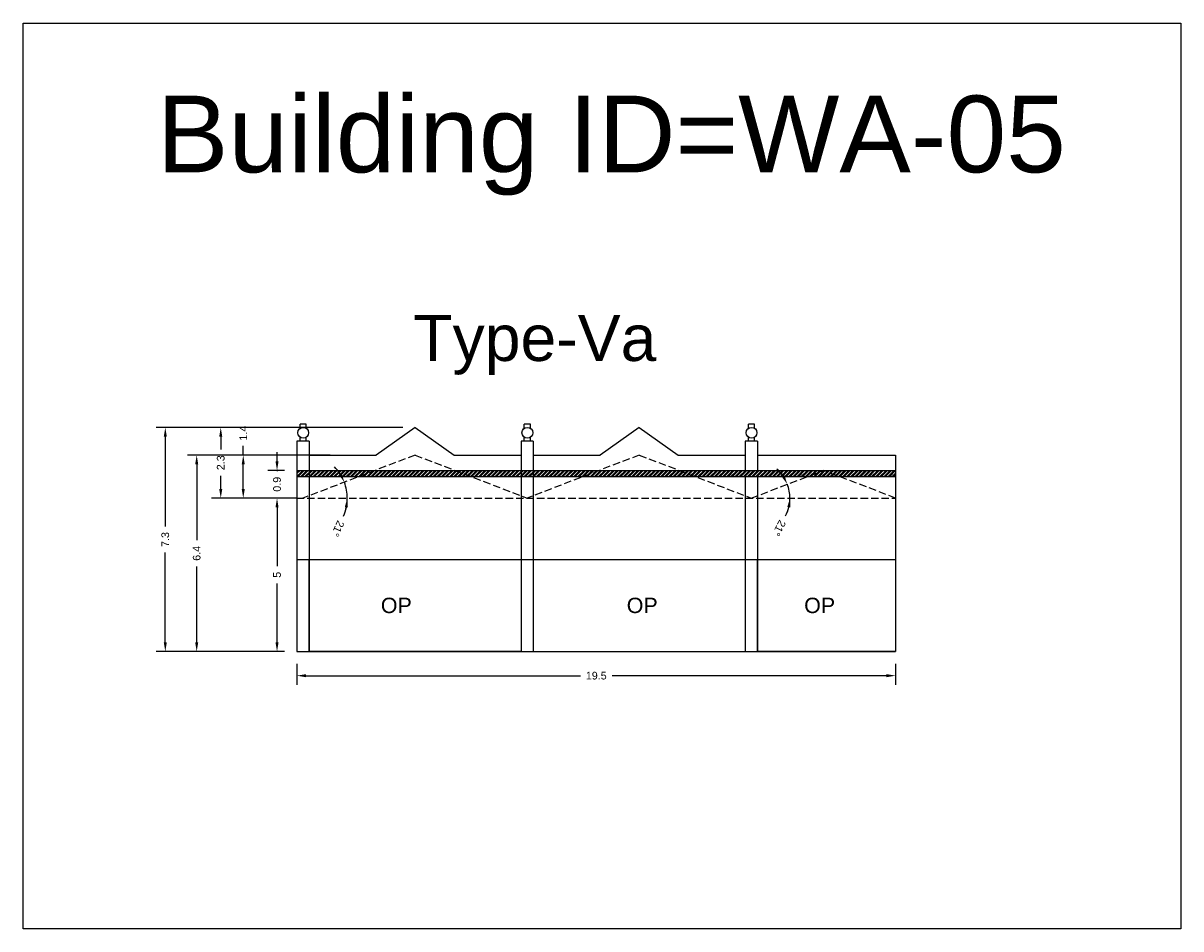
# Model space of a CAD drawing. Header units: metres. Extents: x 3416649 to 3417136, y -6712926 to -6712690.
# Tile 29 of 46: x 3416867 to 3416905, y -6712720 to -6712690. Entities that reach past the tile are written whole.
import ezdxf

# ---------------------------------------------------------------- set-up
doc = ezdxf.new("R2010")
doc.units = ezdxf.units.M
doc.linetypes.add('ACAD_ISO02W100', pattern=[15, 12, -3])
doc.layers.add('Dotted', color=7, linetype='ACAD_ISO02W100', plot=False)
doc.styles.get("Standard").update_dxf_attribs({"font": 'arial.ttf'})
doc.dimstyles.new('ISO-25', dxfattribs={"dimtxt": 0.25, "dimasz": 0.3, "dimexe": 0.3, "dimexo": 0.4, "dimgap": 0.2, "dimtad": 0, "dimdec": 1, "dimdsep": 46, "dimtxsty": 'Standard', "dimcen": 2.5, "dimadec": 0, "dimazin": 0, "dimtfac": 1, "dimtdec": 1, "dimtmove": 0, "dimatfit": 3, "dimfxl": 1, "dimarcsym": 0})

# ---------------------------------------------------------------- blocks, each defined once
blk = doc.blocks.new('*D39')
at = {"color": 0, "lineweight": -2, "transparency": 16777216}
for p, q in [((3416875.715, -6712705.555), (3416875.17, -6712705.555)), ((3416875.47, -6712705.855), (3416875.47, -6712707.772)), ((3416875.47, -6712710.255), (3416875.47, -6712708.338)), ((3416875.715, -6712710.555), (3416875.17, -6712710.555))]:
    blk.add_line(p, q, dxfattribs=at)
at = {"color": 0, "transparency": 16777216}
for points in [[(3416875.42, -6712705.855), (3416875.52, -6712705.855), (3416875.47, -6712705.555)], [(3416875.42, -6712710.255), (3416875.52, -6712710.255), (3416875.47, -6712710.555)]]:
    blk.add_solid(points, dxfattribs=at)
at = {"layer": 'Defpoints', "color": 0, "transparency": 16777216}
for p in [(3416875.47, -6712705.555), (3416876.115, -6712705.555), (3416876.115, -6712710.555)]:
    blk.add_point(p, dxfattribs=at)
at = {"color": 0, "transparency": 16777216, "insert": (3416875.47, -6712708.055), "char_height": 0.25, "attachment_point": 5, "rotation": 90}
blk.add_mtext('5', dxfattribs=at)
blk = doc.blocks.new('*D40')
at = {"color": 0, "lineweight": -2, "transparency": 16777216}
for p, q in [((3416875.47, -6712704.355), (3416875.47, -6712704.055)), ((3416875.715, -6712704.655), (3416875.17, -6712704.655)), ((3416875.47, -6712704.655), (3416875.47, -6712704.677)), ((3416875.715, -6712705.555), (3416875.17, -6712705.555)), ((3416875.47, -6712705.555), (3416875.47, -6712705.533)), ((3416875.47, -6712705.855), (3416875.47, -6712706.155))]:
    blk.add_line(p, q, dxfattribs=at)
at = {"color": 0, "transparency": 16777216}
for points in [[(3416875.42, -6712704.355), (3416875.52, -6712704.355), (3416875.47, -6712704.655)], [(3416875.42, -6712705.855), (3416875.52, -6712705.855), (3416875.47, -6712705.555)]]:
    blk.add_solid(points, dxfattribs=at)
at = {"layer": 'Defpoints', "color": 0, "transparency": 16777216}
for p in [(3416875.47, -6712704.655), (3416876.115, -6712704.655), (3416876.115, -6712705.555)]:
    blk.add_point(p, dxfattribs=at)
at = {"color": 0, "transparency": 16777216, "insert": (3416875.47, -6712705.105), "char_height": 0.25, "attachment_point": 5, "rotation": 90}
blk.add_mtext('0.9', dxfattribs=at)
blk = doc.blocks.new('*D41')
at = {"color": 0, "lineweight": -2, "transparency": 16777216}
for p, q in [((3416877.205, -6712704.155), (3416874.07, -6712704.155)), ((3416874.37, -6712704.155), (3416874.37, -6712703.855)), ((3416874.37, -6712705.255), (3416874.37, -6712704.455)), ((3416875.715, -6712705.555), (3416874.07, -6712705.555))]:
    blk.add_line(p, q, dxfattribs=at)
at = {"color": 0, "transparency": 16777216}
for points in [[(3416874.32, -6712704.455), (3416874.42, -6712704.455), (3416874.37, -6712704.155)], [(3416874.32, -6712705.255), (3416874.42, -6712705.255), (3416874.37, -6712705.555)]]:
    blk.add_solid(points, dxfattribs=at)
at = {"layer": 'Defpoints', "color": 0, "transparency": 16777216}
for p in [(3416874.37, -6712704.155), (3416877.605, -6712704.155), (3416876.115, -6712705.555)]:
    blk.add_point(p, dxfattribs=at)
at = {"color": 0, "transparency": 16777216, "insert": (3416874.37, -6712703.44), "char_height": 0.25, "attachment_point": 5, "rotation": 90}
blk.add_mtext('1.4', dxfattribs=at)
blk = doc.blocks.new('*D42')
at = {"color": 0, "lineweight": -2, "transparency": 16777216}
for p, q in [((3416879.565, -6712703.255), (3416873.337, -6712703.255)), ((3416873.637, -6712703.555), (3416873.637, -6712703.975)), ((3416873.637, -6712705.255), (3416873.637, -6712704.835)), ((3416876.115, -6712705.555), (3416873.337, -6712705.555))]:
    blk.add_line(p, q, dxfattribs=at)
at = {"color": 0, "transparency": 16777216}
for points in [[(3416873.587, -6712703.555), (3416873.687, -6712703.555), (3416873.637, -6712703.255)], [(3416873.587, -6712705.255), (3416873.687, -6712705.255), (3416873.637, -6712705.555)]]:
    blk.add_solid(points, dxfattribs=at)
at = {"layer": 'Defpoints', "color": 0, "transparency": 16777216}
for p in [(3416873.637, -6712703.255), (3416879.965, -6712703.255), (3416876.515, -6712705.555)]:
    blk.add_point(p, dxfattribs=at)
at = {"color": 0, "transparency": 16777216, "insert": (3416873.637, -6712704.405), "char_height": 0.25, "attachment_point": 5, "rotation": 90}
blk.add_mtext('2.3', dxfattribs=at)
blk = doc.blocks.new('*D43')
at = {"color": 0, "lineweight": -2, "transparency": 16777216}
for p, q in [((3416876.537, -6712704.155), (3416872.554, -6712704.155)), ((3416872.854, -6712704.455), (3416872.854, -6712706.927)), ((3416872.854, -6712710.255), (3416872.854, -6712707.783)), ((3416875.715, -6712710.555), (3416872.554, -6712710.555))]:
    blk.add_line(p, q, dxfattribs=at)
at = {"color": 0, "transparency": 16777216}
for points in [[(3416872.804, -6712704.455), (3416872.904, -6712704.455), (3416872.854, -6712704.155)], [(3416872.804, -6712710.255), (3416872.904, -6712710.255), (3416872.854, -6712710.555)]]:
    blk.add_solid(points, dxfattribs=at)
at = {"layer": 'Defpoints', "color": 0, "transparency": 16777216}
for p in [(3416872.854, -6712704.155), (3416876.937, -6712704.155), (3416876.115, -6712710.555)]:
    blk.add_point(p, dxfattribs=at)
at = {"color": 0, "transparency": 16777216, "insert": (3416872.854, -6712707.355), "char_height": 0.25, "attachment_point": 5, "rotation": 90}
blk.add_mtext('6.4', dxfattribs=at)
blk = doc.blocks.new('*D44')
at = {"color": 0, "lineweight": -2, "transparency": 16777216}
for p, q in [((3416879.565, -6712703.255), (3416871.531, -6712703.255)), ((3416871.831, -6712703.555), (3416871.831, -6712706.478)), ((3416871.831, -6712710.255), (3416871.831, -6712707.332)), ((3416875.715, -6712710.555), (3416871.531, -6712710.555))]:
    blk.add_line(p, q, dxfattribs=at)
at = {"color": 0, "transparency": 16777216}
for points in [[(3416871.781, -6712703.555), (3416871.881, -6712703.555), (3416871.831, -6712703.255)], [(3416871.781, -6712710.255), (3416871.881, -6712710.255), (3416871.831, -6712710.555)]]:
    blk.add_solid(points, dxfattribs=at)
at = {"layer": 'Defpoints', "color": 0, "transparency": 16777216}
for p in [(3416871.831, -6712703.255), (3416879.965, -6712703.255), (3416876.115, -6712710.555)]:
    blk.add_point(p, dxfattribs=at)
at = {"color": 0, "transparency": 16777216, "insert": (3416871.831, -6712706.905), "char_height": 0.25, "attachment_point": 5, "rotation": 90}
blk.add_mtext('7.3', dxfattribs=at)
blk = doc.blocks.new('*D45')
at = {"color": 0, "lineweight": -2, "transparency": 16777216}
for p, q in [((3416876.115, -6712710.955), (3416876.115, -6712711.641)), ((3416895.615, -6712710.955), (3416895.615, -6712711.641)), ((3416876.415, -6712711.341), (3416885.351, -6712711.341)), ((3416895.315, -6712711.341), (3416886.379, -6712711.341))]:
    blk.add_line(p, q, dxfattribs=at)
at = {"color": 0, "transparency": 16777216}
for points in [[(3416876.415, -6712711.291), (3416876.415, -6712711.391), (3416876.115, -6712711.341)], [(3416895.315, -6712711.291), (3416895.315, -6712711.391), (3416895.615, -6712711.341)]]:
    blk.add_solid(points, dxfattribs=at)
at = {"layer": 'Defpoints', "color": 0, "transparency": 16777216}
for p in [(3416876.115, -6712710.555), (3416895.615, -6712710.555), (3416895.615, -6712711.341)]:
    blk.add_point(p, dxfattribs=at)
at = {"color": 0, "transparency": 16777216, "insert": (3416885.865, -6712711.341), "char_height": 0.25, "attachment_point": 5}
blk.add_mtext('19.5', dxfattribs=at)
blk = doc.blocks.new('*D46')
at = {"color": 0, "lineweight": -2, "transparency": 16777216}
for start, end in [(32.9193, 44.8537), (360, 20.9849), (335.9992, 360), (336.1311, 348.0656)]:
    blk.add_arc((3416876.315, -6712705.555), 1.443, start, end, dxfattribs=at)
at = {"color": 0, "transparency": 16777216}
for points in [[(3416877.571, -6712704.748), (3416877.482, -6712704.794), (3416877.663, -6712705.038)], [(3416877.677, -6712705.848), (3416877.777, -6712705.859), (3416877.758, -6712705.555)]]:
    blk.add_solid(points, dxfattribs=at)
at = {"layer": 'Defpoints', "color": 0, "transparency": 16777216}
for p in [(3416879.965, -6712704.155), (3416877.715, -6712705.206), (3416876.115, -6712705.555), (3416876.315, -6712705.555), (3416895.615, -6712705.555)]:
    blk.add_point(p, dxfattribs=at)
at = {"color": 0, "transparency": 16777216, "insert": (3416877.451, -6712706.551), "char_height": 0.25, "attachment_point": 5, "rotation": 245.9992}
blk.add_mtext('21°', dxfattribs=at)
blk = doc.blocks.new('*D47')
at = {"color": 0, "lineweight": -2, "transparency": 16777216}
for start, end in [(34.6495, 48.3432), (0, 20.9558), (332.412, 0), (332.6126, 346.3063)]:
    blk.add_arc((3416890.915, -6712705.555), 1.258, start, end, dxfattribs=at)
at = {"color": 0, "transparency": 16777216}
for points in [[(3416891.995, -6712704.816), (3416891.906, -6712704.863), (3416892.09, -6712705.105)], [(3416892.088, -6712705.847), (3416892.187, -6712705.859), (3416892.174, -6712705.555)]]:
    blk.add_solid(points, dxfattribs=at)
at = {"layer": 'Defpoints', "color": 0, "transparency": 16777216}
for p in [(3416893.265, -6712704.655), (3416892.136, -6712705.251), (3416876.115, -6712705.555), (3416890.915, -6712705.555), (3416895.615, -6712705.555)]:
    blk.add_point(p, dxfattribs=at)
at = {"color": 0, "transparency": 16777216, "insert": (3416891.823, -6712706.534), "char_height": 0.25, "attachment_point": 5, "rotation": 242.412}
blk.add_mtext('21°', dxfattribs=at)

msp = doc.modelspace()

# ---------------------------------------------------------------- hatches: boundary and pattern name
h = msp.add_hatch()
h.set_pattern_fill('ANSI32', color=256, scale=0.01)
h.set_pattern_definition([(45, (-53.24362, 0), (-0.067351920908, 0.067351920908), []), (45, (-53.19872, 0), (-0.067351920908, 0.067351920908), [])])
h.paths.add_polyline_path([(3416895.615, -6712704.855), (3416895.615, -6712704.655), (3416876.115, -6712704.655), (3416876.115, -6712704.855)])

# ---------------------------------------------------------------- linework, layer by layer
for points in [[(3416867.202, -6712690.082), (3416904.903, -6712690.082), (3416904.903, -6712719.589), (3416867.202, -6712719.589)], [(3416876.515, -6712707.555), (3416883.415, -6712707.555), (3416883.415, -6712710.555), (3416876.515, -6712710.555)], [(3416891.115, -6712707.555), (3416895.615, -6712707.555), (3416895.615, -6712710.555), (3416891.115, -6712710.555)]]:
    msp.add_lwpolyline(points, close=True)
for points in [[(3416876.223, -6712703.283), (3416876.223, -6712703.149)], [(3416876.423, -6712703.149), (3416876.223, -6712703.149)], [(3416876.423, -6712703.283), (3416876.423, -6712703.149)], [(3416879.965, -6712703.255), (3416878.695, -6712704.155)], [(3416879.965, -6712703.255), (3416881.235, -6712704.155)], [(3416883.523, -6712703.283), (3416883.523, -6712703.149)], [(3416883.723, -6712703.149), (3416883.523, -6712703.149)], [(3416883.723, -6712703.283), (3416883.723, -6712703.149)], [(3416887.265, -6712703.255), (3416885.995, -6712704.155)], [(3416887.265, -6712703.255), (3416888.535, -6712704.155)], [(3416890.823, -6712703.283), (3416890.823, -6712703.149)], [(3416891.023, -6712703.149), (3416890.823, -6712703.149)], [(3416891.023, -6712703.283), (3416891.023, -6712703.149)], [(3416876.115, -6712703.705), (3416876.115, -6712710.555)], [(3416876.515, -6712703.705), (3416876.115, -6712703.705)], [(3416876.223, -6712703.705), (3416876.223, -6712703.571)], [(3416876.423, -6712703.705), (3416876.423, -6712703.571)], [(3416876.515, -6712703.705), (3416876.515, -6712710.555)], [(3416883.415, -6712703.705), (3416883.415, -6712710.555)], [(3416883.815, -6712703.705), (3416883.415, -6712703.705)], [(3416883.523, -6712703.705), (3416883.523, -6712703.571)], [(3416883.723, -6712703.705), (3416883.723, -6712703.571)], [(3416883.815, -6712703.705), (3416883.815, -6712710.555)], [(3416890.715, -6712703.705), (3416890.715, -6712704.655)], [(3416891.115, -6712703.705), (3416890.715, -6712703.705)], [(3416890.823, -6712703.705), (3416890.823, -6712703.571)], [(3416891.023, -6712703.705), (3416891.023, -6712703.571)], [(3416891.115, -6712703.705), (3416891.115, -6712704.655)], [(3416876.515, -6712704.155), (3416878.695, -6712704.155)], [(3416876.515, -6712704.155), (3416876.515, -6712704.655)], [(3416881.235, -6712704.155), (3416883.415, -6712704.155)], [(3416883.415, -6712704.155), (3416883.415, -6712704.655)], [(3416883.815, -6712704.155), (3416883.815, -6712704.655)], [(3416883.815, -6712704.155), (3416885.995, -6712704.155)], [(3416888.535, -6712704.155), (3416890.715, -6712704.155)], [(3416891.115, -6712704.155), (3416895.615, -6712704.155)], [(3416895.615, -6712704.155), (3416895.615, -6712710.555)], [(3416876.115, -6712704.655), (3416895.615, -6712704.655)], [(3416876.115, -6712704.855), (3416895.615, -6712704.855)], [(3416890.715, -6712704.855), (3416890.715, -6712710.555)], [(3416891.115, -6712704.855), (3416891.115, -6712710.555)], [(3416876.115, -6712707.555), (3416895.615, -6712707.555)], [(3416876.115, -6712710.555), (3416895.615, -6712710.555)]]:
    msp.add_lwpolyline(points)
for centre in [(3416876.323, -6712703.427), (3416883.623, -6712703.427), (3416890.923, -6712703.427)]:
    msp.add_circle(centre, 0.176)
at = {"layer": 'Dotted', "ltscale": 0.02}
for points in [[(3416879.965, -6712704.155), (3416876.315, -6712705.555)], [(3416879.965, -6712704.155), (3416883.615, -6712705.555)], [(3416887.265, -6712704.155), (3416883.615, -6712705.555)], [(3416887.265, -6712704.155), (3416890.915, -6712705.555)], [(3416890.915, -6712705.555), (3416893.265, -6712704.655)], [(3416895.615, -6712705.555), (3416893.265, -6712704.655)], [(3416876.115, -6712705.555), (3416895.615, -6712705.555)]]:
    msp.add_lwpolyline(points, dxfattribs=at)

# ---------------------------------------------------------------- texts
at = {"attachment_point": 1}
for s, heights, insert, char_height in [('Building ID=WA-05', [0.517], (3416871.559, -6712692.443), 2.5), ('Type-Va ', [0.517], (3416879.906, -6712699.588), 1.5), ('OP', [0], (3416878.85, -6712708.801), 0.5), ('OP', [0], (3416886.858, -6712708.801), 0.5), ('OP', [0], (3416892.635, -6712708.801), 0.5)]:
    msp.add_mtext_dynamic_manual_height_columns(s, width=67.86454, gutter_width=12.5, heights=heights, dxfattribs=dict(at, insert=insert, char_height=char_height))

# ---------------------------------------------------------------- dimensions: what is measured, and where the dimension line sits
for base, p1, p2, picture, middle in [((3416871.831, -6712703.255), (3416876.115, -6712710.555), (3416879.965, -6712703.255), '*D44', (3416871.831, -6712706.905)), ((3416873.637, -6712703.255), (3416876.515, -6712705.555), (3416879.965, -6712703.255), '*D42', (3416873.637, -6712704.405)), ((3416874.37, -6712704.155), (3416876.115, -6712705.555), (3416877.605, -6712704.155), '*D41', (3416874.37, -6712703.44)), ((3416872.854, -6712704.155), (3416876.115, -6712710.555), (3416876.937, -6712704.155), '*D43', (3416872.854, -6712707.355)), ((3416875.47, -6712704.655), (3416876.115, -6712705.555), (3416876.115, -6712704.655), '*D40', (3416875.47, -6712705.105)), ((3416875.47, -6712705.555), (3416876.115, -6712710.555), (3416876.115, -6712705.555), '*D39', (3416875.47, -6712708.055))]:
    dim = msp.add_linear_dim(base=base, p1=p1, p2=p2, angle=90, dimstyle='ISO-25')
    dim.commit()
    dim.dimension.update_dxf_attribs({"geometry": picture, "text_midpoint": middle})
for base, line1, picture, middle in [((3416877.715, -6712705.206), ((3416879.965, -6712704.155), (3416876.315, -6712705.555)), '*D46', (3416877.451, -6712706.551)), ((3416892.136, -6712705.251), ((3416890.915, -6712705.555), (3416893.265, -6712704.655)), '*D47', (3416891.823, -6712706.534))]:
    dim = msp.add_angular_dim_2l(base=base, line1=line1, line2=((3416876.115, -6712705.555), (3416895.615, -6712705.555)), dimstyle='ISO-25')
    dim.commit()
    dim.dimension.update_dxf_attribs({"geometry": picture, "text_midpoint": middle})
dim = msp.add_linear_dim(base=(3416895.615, -6712711.341), p1=(3416876.115, -6712710.555), p2=(3416895.615, -6712710.555), dimstyle='ISO-25')
dim.commit()
dim.dimension.update_dxf_attribs({"geometry": '*D45', "text_midpoint": (3416885.865, -6712711.341)})

doc.saveas('drawing.dxf')
